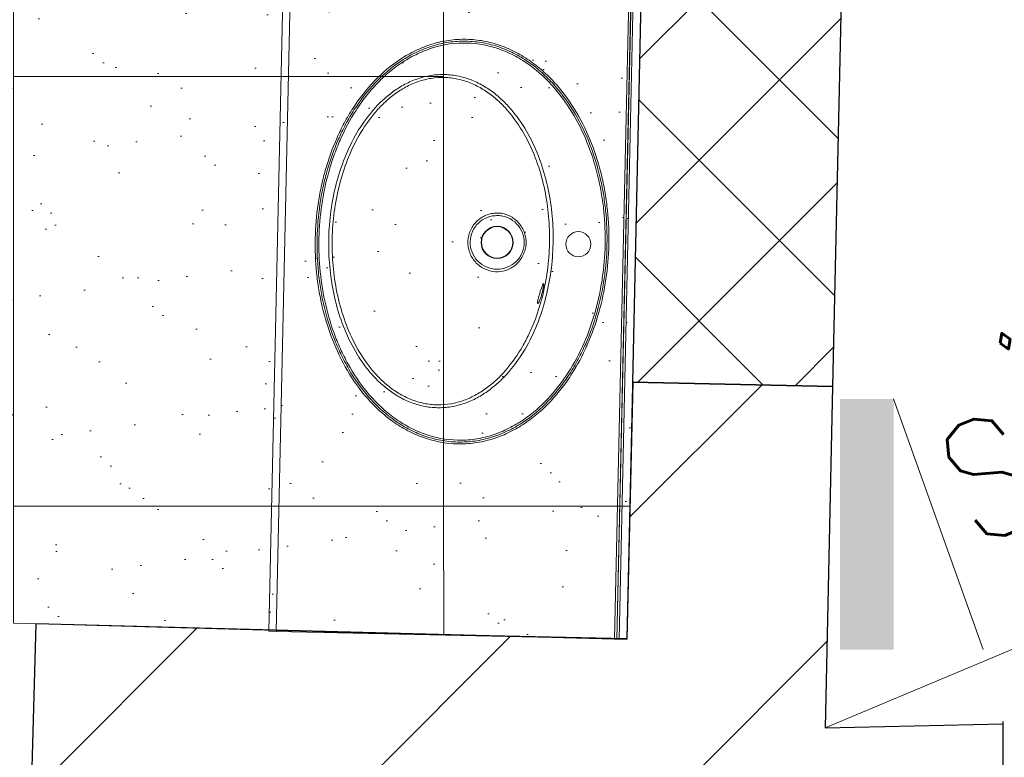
# Model space of a CAD drawing. Header units: millimetres. Extents: x 367838 to 434948, y 130860 to 160560.
# Tile 6 of 13: x 401957 to 403331, y 143059 to 144089. Entities that reach past the tile are written whole.
import ezdxf
from ezdxf.enums import TextEntityAlignment as Align

# ---------------------------------------------------------------- set-up
doc = ezdxf.new("R2010")
doc.units = ezdxf.units.MM
doc.layers.get('0').update_dxf_attribs({"lineweight": 18})
doc.layers.get('Defpoints').update_dxf_attribs({"lineweight": 18})
for name, color, linetype, lineweight in [('0 kilp', 1, 'Continuous', 20), ('Kergplokk_', 84, 'Continuous', 25), ('RIPPLAE KÕRGUS', 5, 'Continuous', 30), ('Ripplagi-VINÜÜLKIPS', 171, 'Continuous', 20), ('SEINA VIIRUTUS', 8, 'Continuous', 18)]:
    doc.layers.add(name, color=color, linetype=linetype, lineweight=lineweight)
doc.layers.add('SAN.TEHNIKA', color=6, linetype='Continuous')
doc.layers.add('SEINAD', color=7, linetype='Continuous')
doc.styles.add('2.5_RomanS', font='romans.shx', dxfattribs={"width": 0.7, "height": 2.5})
doc.styles.add('ELEKTER', font='isocp.shx', dxfattribs={"height": 200})

# ---------------------------------------------------------------- blocks, each defined once
blk = doc.blocks.new('ET1784')
blk.add_line((-175, 125), (175, 250))
blk.add_solid([(-175, 125), (175, 125), (-175, 50), (175, 50)])
at = {"layer": 'Defpoints'}
blk.add_point((0, 50), dxfattribs=at)
at = {"style": 'ELEKTER'}
for tag, p in [('TÄHIS', (225, 450)), ('RAAM', (225, 450)), ('KÕRGUS', (-415, 175))]:
    blk.add_attdef(tag, text='', height=125, dxfattribs=at).set_placement(p, align=Align.MIDDLE)

msp = doc.modelspace()

# ---------------------------------------------------------------- hatches: boundary and pattern name
at = {"layer": 'Kergplokk_'}
h = msp.add_hatch(dxfattribs=at)
h.set_pattern_fill('ANSI37', color=256, scale=50)
h.set_pattern_definition([(45, (-944582.31, 150403.35), (-112.253202, 112.253202), []), (135, (-944582.31, 150403.35), (-112.253202, -112.253202), [])])
h.paths.add_polyline_path([(403091.7, 143576.6), (402812.5, 143582.8), (402830, 144372.1), (403109.2, 144365.9)])
at = {"layer": 'Ripplagi-VINÜÜLKIPS'}
h = msp.add_hatch(dxfattribs=at)
h.set_pattern_fill('AR-SAND', color=256, scale=3, style=0)
h.set_pattern_definition([(37.5, (-3690553.91, 147269.17), (-4.800094, 146.8239712), [0, -115.824, 0, -129.54, 0, -123.825]), (7.5, (-3690553.9, 147269.17), (134.856985, 215.04753), [0, -62.484, 0, -104.394, 0, -40.005]), (327.5, (-3690647.63, 147269.17), (237.297711, 0.4311554), [0, -38.1, 0, -137.16, 0, -179.07]), (317.5, (-3690647.63, 147269.17), (229.066936, 66.878797), [0, -19.05, 0, -89.916, 0, -102.87])])
h.paths.add_polyline_path([(402846.2, 145103.5), (399678, 145103.5), (399677.9, 144609.6), (400918, 144609.5), (400878.6, 143282.2), (402804.5, 143223.8)])
at = {"layer": 'SEINA VIIRUTUS'}
h = msp.add_hatch(dxfattribs=at)
h.set_pattern_fill('ANSI31', color=256, scale=100)
h.set_pattern_definition([(45, (-944485.16, 114851.4), (-224.5064, 224.5064), [])])
h.paths.add_polyline_path([(403329.8, 142505.5), (403329.8, 143105.6), (403081.1, 143100.1), (403091.7, 143576.6), (402812.5, 143582.8), (402804.5, 143223.8), (401979.6, 143245.6), (401965.1, 142697.4), (402670.2, 142678.7), (402663.9, 142406), (403089.6, 142396.1), (403092.1, 142500.3)])

# ---------------------------------------------------------------- linework, layer by layer
at = {"layer": 'Kergplokk_'}
msp.add_lwpolyline([(403091.7, 143576.6), (402812.5, 143582.8), (402830, 144372.1), (403109.2, 144365.9)], close=True, dxfattribs=at)
at = {"layer": 'RIPPLAE KÕRGUS', "lineweight": 20}
msp.add_line((403081.1, 143100.1), (407848.4, 145103.5), dxfattribs=at)
at = {"layer": 'Ripplagi-VINÜÜLKIPS'}
for points in [[(401948.3, 144009.5), (402548.3, 144009.5), (402548.3, 144609.5), (401948.3, 144609.5)], [(401948.3, 143409.5), (402548.3, 143409.5), (402548.3, 144009.5), (401948.3, 144009.5)], [(401947.9, 143246.5), (402548.8, 143229.5), (402548.3, 143409.5), (401948.3, 143409.5)], [(402548.8, 143230.5), (402804.5, 143224.9), (402808.6, 143409.5), (402548.3, 143409.5)]]:
    msp.add_lwpolyline(points, close=True, dxfattribs=at)
at = {"layer": 'SAN.TEHNIKA', "linetype": 'Continuous', "lineweight": 18}
for p, q in [((402304.6, 143234.9), (402346.1, 145103.5)), ((402846.2, 145103.5), (402804.5, 143223.8)), ((402314.6, 143234.6), (402304.6, 143234.9)), ((402314.6, 143234.6), (402787.3, 143224.2)), ((402790.3, 143224.1), (402787.3, 143224.2)), ((402790.3, 143224.1), (402790.5, 143224.1)), ((402793.5, 143224), (402790.5, 143224.1)), ((402804.5, 143223.8), (402793.5, 143224))]:
    msp.add_line(p, q, dxfattribs=at)
at = {"layer": 'SAN.TEHNIKA', "linetype": 'Continuous', "lineweight": 13}
for p, q in [((402356.1, 145103.5), (402314.6, 143234.6)), ((402787.3, 143224.2), (402829, 145103.5)), ((402832, 145103.5), (402790.3, 143224.1)), ((402790.5, 143224.1), (402832.2, 145103.5)), ((402835.2, 145103.5), (402793.5, 143224))]:
    msp.add_line(p, q, dxfattribs=at)
at = {"layer": 'SAN.TEHNIKA', "linetype": 'Continuous', "lineweight": 18}
for centre, radius in [((402623.3, 143777.9), 22.5), ((402623.3, 143777.9), 22), ((402736.7, 143775.4), 17.5)]:
    msp.add_circle(centre, radius, dxfattribs=at)
at = {"layer": 'SAN.TEHNIKA', "linetype": 'Continuous', "lineweight": 13}
for points, knots in [([(402568, 143496.6), (402551.8, 143496.9), (402535.7, 143500), (402513, 143508), (402505.6, 143511.3), (402491.3, 143518.8), (402484.4, 143523.1), (402471.3, 143532.4), (402465.1, 143537.5), (402453.2, 143548.4), (402447.5, 143554.2), (402431.6, 143572.3), (402422.4, 143585.3), (402406.1, 143613), (402399.1, 143627.6), (402387.5, 143657.4), (402382.8, 143672.6), (402377.3, 143695.9), (402375.8, 143703.8), (402373.1, 143719.6), (402372, 143727.6), (402369.6, 143751.6), (402369, 143767.5), (402369.7, 143799.4), (402371, 143815.4), (402374.5, 143839.3), (402375.9, 143847.2), (402379.3, 143862.8), (402381.2, 143870.6), (402387.7, 143893.5), (402393, 143908.5), (402402.6, 143930.3), (402406, 143937.4), (402413.6, 143951.6), (402417.7, 143958.6), (402430.9, 143978.9), (402440.7, 143991.5), (402462.9, 144014.7), (402475.3, 144025.3), (402495.5, 144038.4), (402502.5, 144042.4), (402517, 144049.3), (402524.6, 144052.3), (402540, 144057), (402547.8, 144058.8), (402563.8, 144061.1), (402571.9, 144061.6), (402588.2, 144061.3), (402596.3, 144060.5), (402612.2, 144057.6), (402620, 144055.5), (402635.2, 144050.2), (402642.7, 144046.9), (402656.9, 144039.4), (402663.7, 144035.2), (402676.8, 144025.9), (402683.2, 144020.8), (402695.1, 144009.9), (402700.7, 144004.2), (402716.6, 143986.2), (402725.9, 143973.1), (402742.4, 143945.2), (402749.3, 143930.8), (402760.9, 143901.1), (402765.6, 143885.8), (402771.2, 143862.3), (402772.8, 143854.4), (402775.4, 143838.5), (402776.5, 143830.6), (402779, 143806.7), (402779.6, 143790.7), (402778.9, 143758.6), (402777.6, 143742.5), (402772.9, 143710.9), (402769.6, 143695.3), (402761, 143664.7), (402755.6, 143649.6), (402742.6, 143620.1), (402735, 143605.9), (402722, 143585.7), (402717.3, 143579.2), (402707.4, 143566.6), (402702.1, 143560.4), (402685.3, 143542.9), (402673.1, 143532.6), (402652.8, 143519.4), (402645.7, 143515.4), (402631.1, 143508.5), (402623.6, 143505.6), (402608.3, 143500.9), (402600.3, 143499.1), (402584.2, 143496.9), (402576.1, 143496.4), (402568, 143496.6)], [0, 0, 0, 0, 0.03125, 0.03125, 0.046875, 0.046875, 0.0625, 0.0625, 0.078125, 0.078125, 0.09375, 0.09375, 0.125, 0.125, 0.15625, 0.15625, 0.1875, 0.1875, 0.203125, 0.203125, 0.21875, 0.21875, 0.25, 0.25, 0.28125, 0.28125, 0.296875, 0.296875, 0.3125, 0.3125, 0.34375, 0.34375, 0.359375, 0.359375, 0.375, 0.375, 0.40625, 0.40625, 0.4375, 0.4375, 0.453125, 0.453125, 0.46875, 0.46875, 0.484375, 0.484375, 0.5, 0.5, 0.515625, 0.515625, 0.53125, 0.53125, 0.546875, 0.546875, 0.5625, 0.5625, 0.578125, 0.578125, 0.59375, 0.59375, 0.625, 0.625, 0.65625, 0.65625, 0.6875, 0.6875, 0.703125, 0.703125, 0.71875, 0.71875, 0.75, 0.75, 0.78125, 0.78125, 0.8125, 0.8125, 0.84375, 0.84375, 0.875, 0.875, 0.890625, 0.890625, 0.90625, 0.90625, 0.9375, 0.9375, 0.953125, 0.953125, 0.96875, 0.96875, 0.984375, 0.984375, 1, 1, 1, 1]), ([(402568.1, 143499.2), (402576.1, 143499), (402584.1, 143499.5), (402600, 143501.7), (402607.9, 143503.5), (402623.2, 143508.2), (402630.6, 143511.2), (402645, 143518), (402652.1, 143522), (402672.1, 143535.1), (402684.1, 143545.4), (402700.7, 143562.8), (402705.9, 143568.9), (402715.7, 143581.4), (402720.2, 143587.8), (402728.8, 143601.1), (402732.8, 143608), (402740.3, 143622), (402743.8, 143629.2), (402753.4, 143651.1), (402758.7, 143666), (402767.2, 143696.3), (402770.4, 143711.7), (402775, 143743), (402776.3, 143759), (402777, 143790.8), (402776.4, 143806.6), (402773.9, 143830.2), (402772.9, 143838), (402770.3, 143853.7), (402768.7, 143861.5), (402763.2, 143884.8), (402758.5, 143899.9), (402747.1, 143929.3), (402740.3, 143943.6), (402724.1, 143971.2), (402714.8, 143984.2), (402699.2, 144002), (402693.6, 144007.7), (402681.9, 144018.5), (402675.6, 144023.6), (402662.7, 144032.8), (402655.9, 144037), (402641.9, 144044.4), (402634.5, 144047.6), (402619.4, 144053), (402611.7, 144055), (402596, 144057.9), (402587.9, 144058.7), (402571.8, 144059), (402563.8, 144058.5), (402548, 144056.2), (402540.3, 144054.4), (402525.1, 144049.7), (402517.6, 144046.7), (402503.2, 144039.8), (402496.3, 144035.9), (402476.4, 144022.8), (402464.1, 144012.3), (402442.2, 143989.3), (402432.5, 143976.8), (402419.6, 143956.6), (402415.5, 143949.7), (402408.1, 143935.7), (402404.7, 143928.6), (402395.2, 143907), (402390, 143892.3), (402383.6, 143869.5), (402381.7, 143861.9), (402378.4, 143846.4), (402377, 143838.5), (402373.6, 143814.9), (402372.3, 143799.2), (402371.6, 143767.6), (402372.2, 143751.8), (402374.6, 143728.1), (402375.7, 143720.2), (402378.3, 143704.5), (402379.8, 143696.8), (402385.2, 143673.7), (402389.9, 143658.7), (402398.4, 143636.6), (402401.6, 143629.3), (402408.5, 143614.9), (402412.2, 143607.8), (402424.2, 143587.3), (402433.3, 143574.4), (402449, 143556.5), (402454.6, 143550.7), (402466.4, 143539.9), (402472.5, 143534.8), (402485.4, 143525.6), (402492.2, 143521.3), (402506.4, 143513.8), (402513.6, 143510.6), (402528.6, 143505.3), (402536.3, 143503.2), (402552.1, 143500.2), (402560, 143499.4), (402568.1, 143499.2)], [0, 0, 0, 0, 0.015625, 0.015625, 0.03125, 0.03125, 0.046875, 0.046875, 0.0625, 0.0625, 0.09375, 0.09375, 0.109375, 0.109375, 0.125, 0.125, 0.140625, 0.140625, 0.15625, 0.15625, 0.1875, 0.1875, 0.21875, 0.21875, 0.25, 0.25, 0.28125, 0.28125, 0.296875, 0.296875, 0.3125, 0.3125, 0.34375, 0.34375, 0.375, 0.375, 0.40625, 0.40625, 0.421875, 0.421875, 0.4375, 0.4375, 0.453125, 0.453125, 0.46875, 0.46875, 0.484375, 0.484375, 0.5, 0.5, 0.515625, 0.515625, 0.53125, 0.53125, 0.546875, 0.546875, 0.5625, 0.5625, 0.59375, 0.59375, 0.625, 0.625, 0.640625, 0.640625, 0.65625, 0.65625, 0.6875, 0.6875, 0.703125, 0.703125, 0.71875, 0.71875, 0.75, 0.75, 0.78125, 0.78125, 0.796875, 0.796875, 0.8125, 0.8125, 0.84375, 0.84375, 0.859375, 0.859375, 0.875, 0.875, 0.90625, 0.90625, 0.921875, 0.921875, 0.9375, 0.9375, 0.953125, 0.953125, 0.96875, 0.96875, 0.984375, 0.984375, 1, 1, 1, 1]), ([(402568.1, 143501.8), (402576.1, 143501.6), (402584, 143502.1), (402599.7, 143504.3), (402607.4, 143506.1), (402622.4, 143510.7), (402629.8, 143513.6), (402644.1, 143520.5), (402651, 143524.4), (402664.1, 143533), (402670.4, 143537.8), (402682.5, 143548), (402688.2, 143553.5), (402704.5, 143570.6), (402714, 143582.9), (402731, 143609.3), (402738.4, 143623.4), (402751, 143652.1), (402756.2, 143666.8), (402762.5, 143689.3), (402764.4, 143696.9), (402767.6, 143712.3), (402769, 143720.1), (402772.4, 143743.4), (402773.7, 143759), (402774.4, 143790.2), (402773.8, 143805.9), (402771.4, 143829.4), (402770.4, 143837.2), (402767.8, 143852.7), (402766.3, 143860.3), (402761, 143883.1), (402756.4, 143897.9), (402745.3, 143926.9), (402738.6, 143941.1), (402722.7, 143968.5), (402713.7, 143981.4), (402693.1, 144005.1), (402681.4, 144016.1), (402662.4, 144029.9), (402655.7, 144034.1), (402641.8, 144041.5), (402634.5, 144044.8), (402612.3, 144052.8), (402597, 144055.8), (402565.1, 144056.7), (402549.5, 144054.4), (402526.8, 144047.5), (402519.3, 144044.6), (402505.1, 144037.9), (402498.2, 144034), (402485, 144025.4), (402478.6, 144020.6), (402466.5, 144010.5), (402460.8, 144005.1), (402450, 143993.7), (402444.9, 143987.8), (402435.2, 143975.4), (402430.6, 143968.9), (402417.8, 143949), (402410.4, 143935.2), (402401, 143913.7), (402398.1, 143906.4), (402392.8, 143891.6), (402390.4, 143884.1), (402379.7, 143846.1), (402375.3, 143815.2), (402374.2, 143768.2), (402374.8, 143752.4), (402377.9, 143721.2), (402380.4, 143705.8), (402387.5, 143675.4), (402392, 143660.5), (402400.5, 143638.4), (402403.6, 143631.1), (402410.4, 143616.9), (402414, 143609.9), (402425.8, 143589.6), (402434.9, 143576.7), (402455.7, 143552.7), (402467.1, 143542), (402486.3, 143528.1), (402493, 143523.9), (402507, 143516.4), (402514.2, 143513.2), (402536.4, 143505.2), (402552.2, 143502.1), (402568.1, 143501.8)], [0, 0, 0, 0, 0.015625, 0.015625, 0.03125, 0.03125, 0.046875, 0.046875, 0.0625, 0.0625, 0.078125, 0.078125, 0.09375, 0.09375, 0.125, 0.125, 0.15625, 0.15625, 0.1875, 0.1875, 0.203125, 0.203125, 0.21875, 0.21875, 0.25, 0.25, 0.28125, 0.28125, 0.296875, 0.296875, 0.3125, 0.3125, 0.34375, 0.34375, 0.375, 0.375, 0.40625, 0.40625, 0.4375, 0.4375, 0.453125, 0.453125, 0.46875, 0.46875, 0.5, 0.5, 0.53125, 0.53125, 0.546875, 0.546875, 0.5625, 0.5625, 0.578125, 0.578125, 0.59375, 0.59375, 0.609375, 0.609375, 0.625, 0.625, 0.65625, 0.65625, 0.671875, 0.671875, 0.6875, 0.6875, 0.75, 0.75, 0.78125, 0.78125, 0.8125, 0.8125, 0.84375, 0.84375, 0.859375, 0.859375, 0.875, 0.875, 0.90625, 0.90625, 0.9375, 0.9375, 0.953125, 0.953125, 0.96875, 0.96875, 1, 1, 1, 1]), ([(402388.2, 143783.2), (402388.4, 143796.1), (402389.5, 143808.9), (402392.9, 143834.4), (402395.4, 143847.2), (402401.9, 143872.1), (402405.8, 143884.3), (402415.4, 143908), (402420.9, 143919.6), (402434, 143941.9), (402441.5, 143952.4), (402458.2, 143971.9), (402467.8, 143980.9), (402483.4, 143992.2), (402488.8, 143995.6), (402500.3, 144001.7), (402506.3, 144004.3), (402518.5, 144008.4), (402524.7, 144010), (402537.5, 144012), (402544, 144012.4), (402556.9, 144012.1), (402563.3, 144011.3), (402575.9, 144008.6), (402582.2, 144006.7), (402594.1, 144001.9), (402599.9, 143999), (402611, 143992.3), (402616.4, 143988.6), (402626.3, 143980.5), (402631, 143976.2), (402640, 143967), (402644.2, 143962.1), (402656.2, 143946.8), (402663.1, 143936), (402675, 143913.4), (402680, 143901.5), (402688.5, 143877.2), (402691.9, 143864.9), (402697.1, 143839.9), (402699, 143827.3), (402701.3, 143801.8), (402701.7, 143788.9), (402701.1, 143763.1), (402700.1, 143750.2), (402696.6, 143724.8), (402694.2, 143712.2), (402687.8, 143687.6), (402683.9, 143675.5), (402674.4, 143651.8), (402668.8, 143640.1), (402655.8, 143617.9), (402648.4, 143607.4), (402635.8, 143592.7), (402631.2, 143588), (402621.8, 143579.2), (402616.9, 143575.1), (402606.6, 143567.5), (402601.1, 143564.1), (402589.6, 143557.9), (402583.7, 143555.3), (402571.6, 143551.1), (402565.3, 143549.5), (402552.4, 143547.4), (402546, 143547), (402533.2, 143547.2), (402526.8, 143548), (402514, 143550.6), (402507.8, 143552.5), (402495.9, 143557.2), (402490, 143560.1), (402478.9, 143566.7), (402473.6, 143570.4), (402463.6, 143578.4), (402458.8, 143582.7), (402449.8, 143592), (402445.5, 143596.9), (402433.6, 143612.1), (402426.7, 143622.9), (402414.8, 143645.6), (402409.7, 143657.5), (402401.2, 143681.7), (402397.8, 143694), (402392.6, 143719), (402390.7, 143731.7), (402388.3, 143757.3), (402387.9, 143770.2), (402388.2, 143783.2)], [0, 0, 0, 0, 0.03125, 0.03125, 0.0625, 0.0625, 0.09375, 0.09375, 0.125, 0.125, 0.15625, 0.15625, 0.1875, 0.1875, 0.203125, 0.203125, 0.21875, 0.21875, 0.234375, 0.234375, 0.25, 0.25, 0.265625, 0.265625, 0.28125, 0.28125, 0.296875, 0.296875, 0.3125, 0.3125, 0.328125, 0.328125, 0.34375, 0.34375, 0.375, 0.375, 0.40625, 0.40625, 0.4375, 0.4375, 0.46875, 0.46875, 0.5, 0.5, 0.53125, 0.53125, 0.5625, 0.5625, 0.59375, 0.59375, 0.625, 0.625, 0.65625, 0.65625, 0.671875, 0.671875, 0.6875, 0.6875, 0.703125, 0.703125, 0.71875, 0.71875, 0.734375, 0.734375, 0.75, 0.75, 0.765625, 0.765625, 0.78125, 0.78125, 0.796875, 0.796875, 0.8125, 0.8125, 0.828125, 0.828125, 0.84375, 0.84375, 0.875, 0.875, 0.90625, 0.90625, 0.9375, 0.9375, 0.96875, 0.96875, 1, 1, 1, 1]), ([(402392.9, 143783), (402392.6, 143770.4), (402393.1, 143757.8), (402395.3, 143732.7), (402397.1, 143720.2), (402402.3, 143695.5), (402405.5, 143683.4), (402413.7, 143659.7), (402418.7, 143648), (402430.2, 143625.7), (402436.9, 143615.1), (402448.3, 143600.2), (402452.5, 143595.3), (402459, 143588.5), (402461.3, 143586.3), (402465.9, 143582), (402468.2, 143580), (402475.5, 143574), (402480.6, 143570.4), (402491.5, 143563.9), (402497.2, 143561), (402508.9, 143556.3), (402514.9, 143554.5), (402527.4, 143551.9), (402533.6, 143551.2), (402546.2, 143551), (402552.4, 143551.5), (402565, 143553.7), (402571.1, 143555.4), (402582.9, 143559.6), (402588.6, 143562.3), (402599.7, 143568.5), (402605, 143571.9), (402612.5, 143577.6), (402614.9, 143579.5), (402619.7, 143583.6), (402622, 143585.7), (402628.8, 143592.2), (402633.2, 143596.9), (402645.3, 143611.4), (402652.4, 143621.7), (402661.8, 143638), (402664.8, 143643.7), (402670.2, 143655), (402672.7, 143660.8), (402679.6, 143678.2), (402683.3, 143690), (402689.5, 143714.1), (402691.8, 143726.3), (402695.2, 143751.2), (402696.1, 143763.8), (402696.7, 143789), (402696.3, 143801.6), (402694, 143826.5), (402692.2, 143838.8), (402687.2, 143863.2), (402683.9, 143875.3), (402675.7, 143899.1), (402670.8, 143910.7), (402659.2, 143932.9), (402652.6, 143943.5), (402641.1, 143958.5), (402637, 143963.3), (402630.5, 143970.1), (402628.3, 143972.3), (402623.7, 143976.6), (402621.3, 143978.6), (402614.1, 143984.6), (402608.9, 143988.3), (402598.1, 143994.9), (402592.5, 143997.8), (402580.9, 144002.6), (402574.8, 144004.6), (402562.4, 144007.3), (402556.2, 144008), (402543.7, 144008.4), (402537.2, 144008), (402524.8, 144005.9), (402518.7, 144004.4), (402506.8, 144000.2), (402501, 143997.6), (402489.9, 143991.6), (402484.6, 143988.2), (402477.1, 143982.5), (402474.6, 143980.6), (402469.8, 143976.5), (402467.5, 143974.3), (402460.6, 143967.8), (402456.3, 143963.2), (402444.2, 143948.8), (402437, 143938.4), (402418.1, 143905.5), (402409.2, 143882.1), (402399.9, 143845.6), (402397.5, 143833.1), (402394.2, 143808.2), (402393.2, 143795.7), (402392.9, 143783)], [0, 0, 0, 0, 0.03125, 0.03125, 0.0625, 0.0625, 0.09375, 0.09375, 0.125, 0.125, 0.15625, 0.15625, 0.171875, 0.171875, 0.179688, 0.179688, 0.1875, 0.1875, 0.203125, 0.203125, 0.21875, 0.21875, 0.234375, 0.234375, 0.25, 0.25, 0.265625, 0.265625, 0.28125, 0.28125, 0.296875, 0.296875, 0.3125, 0.3125, 0.320313, 0.320313, 0.328125, 0.328125, 0.34375, 0.34375, 0.375, 0.375, 0.390625, 0.390625, 0.40625, 0.40625, 0.4375, 0.4375, 0.46875, 0.46875, 0.5, 0.5, 0.53125, 0.53125, 0.5625, 0.5625, 0.59375, 0.59375, 0.625, 0.625, 0.65625, 0.65625, 0.671875, 0.671875, 0.679688, 0.679688, 0.6875, 0.6875, 0.703125, 0.703125, 0.71875, 0.71875, 0.734375, 0.734375, 0.75, 0.75, 0.765625, 0.765625, 0.78125, 0.78125, 0.796875, 0.796875, 0.8125, 0.8125, 0.820313, 0.820313, 0.828125, 0.828125, 0.84375, 0.84375, 0.875, 0.875, 0.9375, 0.9375, 0.96875, 0.96875, 1, 1, 1, 1]), ([(402644.2, 143813), (402648.8, 143810.2), (402652.7, 143806.4), (402658.9, 143797.8), (402661.2, 143792.9), (402663.7, 143782.5), (402664, 143777.1), (402662.8, 143769.2), (402662.1, 143766.6), (402660.3, 143761.6), (402659.2, 143759.2), (402655.1, 143752.3), (402651.6, 143748.3), (402643, 143741.8), (402638.1, 143739.4), (402627.7, 143736.8), (402622.2, 143736.6), (402611.8, 143738.2), (402606.6, 143740.1), (402597.5, 143745.7), (402593.5, 143749.4), (402587.2, 143758.1), (402584.9, 143762.9), (402582.4, 143773.3), (402582.1, 143778.8), (402583.7, 143789.3), (402585.6, 143794.5), (402591, 143803.6), (402594.7, 143807.6), (402603.3, 143814), (402608.2, 143816.4), (402616, 143818.4), (402618.6, 143818.7), (402623.9, 143819), (402626.6, 143818.9), (402634.5, 143817.7), (402639.6, 143815.8), (402644.2, 143813)], [0, 0, 0, 0, 0.0625, 0.0625, 0.125, 0.125, 0.1875, 0.1875, 0.21875, 0.21875, 0.25, 0.25, 0.3125, 0.3125, 0.375, 0.375, 0.4375, 0.4375, 0.5, 0.5, 0.5625, 0.5625, 0.625, 0.625, 0.6875, 0.6875, 0.75, 0.75, 0.8125, 0.8125, 0.875, 0.875, 0.90625, 0.90625, 0.9375, 0.9375, 1, 1, 1, 1]), ([(402635, 143813.5), (402632.6, 143814.3), (402630.2, 143814.8), (402625.4, 143815.4), (402622.9, 143815.4), (402615.5, 143814.9), (402610.7, 143813.6), (402601.9, 143809.1), (402597.9, 143806), (402591.5, 143798.6), (402589, 143794.2), (402586, 143784.9), (402585.4, 143779.8), (402586.2, 143770.1), (402587.6, 143765.2), (402592, 143756.5), (402595.1, 143752.6), (402602.7, 143746.2), (402607.1, 143743.8), (402616.5, 143740.8), (402621.4, 143740.2), (402631.3, 143741), (402636.1, 143742.4), (402644.9, 143746.9), (402648.9, 143749.9), (402653.7, 143755.5), (402655.1, 143757.5), (402657.5, 143761.8), (402658.5, 143764), (402660, 143768.7), (402660.6, 143771.1), (402661.1, 143776), (402661.2, 143778.4), (402660.6, 143785.8), (402659.2, 143790.6), (402654.7, 143799.3), (402651.6, 143803.2), (402644.1, 143809.6), (402639.7, 143812), (402635, 143813.5)], [0, 0, 0, 0, 0.03125, 0.03125, 0.0625, 0.0625, 0.125, 0.125, 0.1875, 0.1875, 0.25, 0.25, 0.3125, 0.3125, 0.375, 0.375, 0.4375, 0.4375, 0.5, 0.5, 0.5625, 0.5625, 0.625, 0.625, 0.6875, 0.6875, 0.71875, 0.71875, 0.75, 0.75, 0.78125, 0.78125, 0.8125, 0.8125, 0.875, 0.875, 0.9375, 0.9375, 1, 1, 1, 1])]:
    msp.add_open_spline(points, degree=3, knots=knots, dxfattribs=at)
at = {"layer": 'SAN.TEHNIKA', "linetype": 'Continuous', "lineweight": 18}
msp.add_open_spline([(402682.7, 143706.6), (402682.1, 143704.8), (402681.6, 143703), (402680.7, 143699.7), (402680.3, 143698.1), (402679.5, 143694.2), (402679.5, 143692.6), (402680.6, 143692.7), (402681.6, 143694.2), (402683.7, 143699.3), (402684.9, 143702.8), (402686.8, 143710), (402687.5, 143713.7), (402688.3, 143719), (402688.4, 143720.5), (402687.6, 143720.5), (402686.9, 143718.9), (402685, 143713.7), (402683.8, 143710.2), (402682.7, 143706.6)], degree=3, knots=[0, 0, 0, 0, 0.0625, 0.0625, 0.125, 0.125, 0.25, 0.25, 0.375, 0.375, 0.5, 0.5, 0.625, 0.625, 0.75, 0.75, 0.875, 0.875, 1, 1, 1, 1], dxfattribs=at)
at = {"layer": 'SEINAD'}
for p, q in [((402812.5, 143582.8), (402804.5, 143223.8)), ((402812.5, 143582.8), (403091.7, 143576.6)), ((403091.7, 143576.6), (403081.1, 143100.1)), ((401965.1, 142697.4), (401979.6, 143245.6)), ((401979.6, 143245.6), (402804.5, 143223.8)), ((403081.1, 143100.1), (403329.8, 143105.6)), ((403329.8, 142502.1), (403329.8, 143109.2))]:
    msp.add_line(p, q, dxfattribs=at)

# ---------------------------------------------------------------- block references
at = {"layer": '0 kilp'}
ref = msp.add_blockref('ET1784', (403051.8, 143384.4), dxfattribs=dict(at, rotation=270))
ref.add_attrib('TÄHIS', 'JK2.1', dxfattribs={"layer": '0', "height": 200, "style": 'ELEKTER', "width": 0.7}).set_placement((403607.4, 143402.9), align=Align.MIDDLE)

# ---------------------------------------------------------------- texts
at = {"layer": 'RIPPLAE KÕRGUS', "lineweight": 20, "insert": (403187.2, 143579.1), "char_height": 250, "attachment_point": 1, "rotation": 22.7401, "style": '2.5_RomanS'}
msp.add_mtext_dynamic_manual_height_columns('sile kipslagi h=2.40m', width=4972.65, gutter_width=12.5, heights=[0], dxfattribs=at)

doc.saveas('drawing.dxf')
